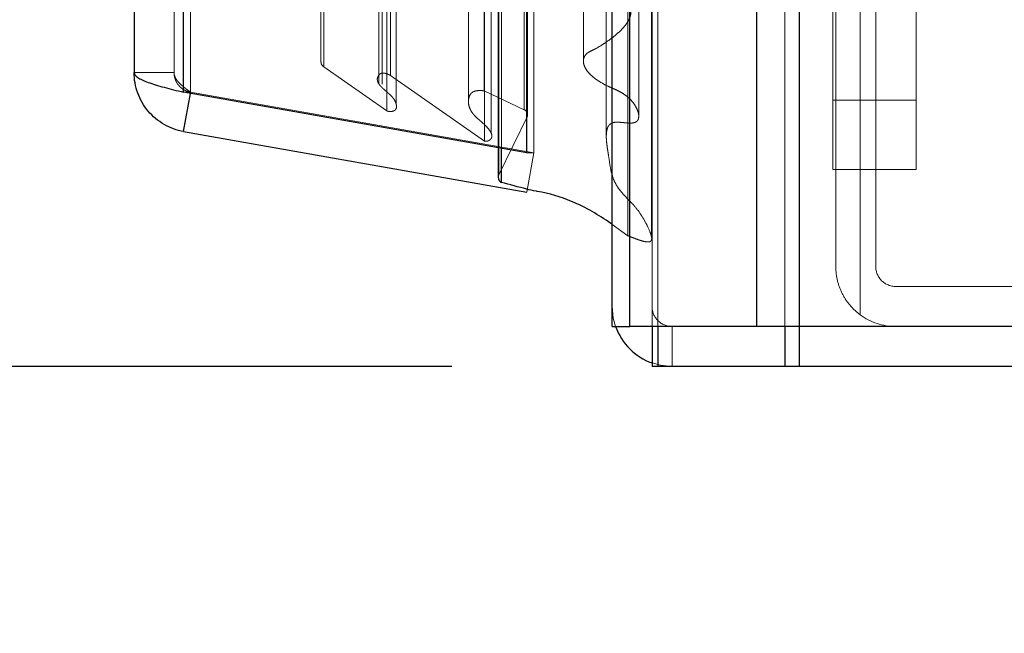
# Model space of a CAD drawing. Header units: inches. Extents: x 0.2 to 10.7, y 0.2 to 7.9.
# Tile 70 of 95: x 6.0166 to 6.1645, y 2.9944 to 3.0865. Entities that reach past the tile are written whole.
import ezdxf

# ---------------------------------------------------------------- set-up
doc = ezdxf.new("R2010")
doc.units = ezdxf.units.IN
doc.header["$MEASUREMENT"] = 0
doc.linetypes.add('HIDDEN', pattern=[0.07500000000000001, 0.05, -0.025])
doc.layers.add('DIMENSIONS', color=140, linetype='Continuous')
doc.styles.add('SLDTEXTSTYLE0', font='TXT', dxfattribs={"width": 0.7})
doc.dimstyles.new('SLDDIMSTYLE1', dxfattribs={"dimtxt": 0.0849609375, "dimasz": 0.13, "dimexe": 0, "dimexo": 0.0625, "dimgap": 0.021240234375, "dimtad": 0, "dimtih": 1, "dimtoh": 1, "dimlfac": 12, "dimrnd": 1e-09, "dimzin": 12, "dimdsep": 46, "dimtxsty": 'SLDTEXTSTYLE0', "dimsah": 1, "dimcen": 0.09, "dimadec": 0, "dimazin": 3, "dimtfac": 1, "dimtmove": 0, "dimatfit": 0, "dimfxl": 0, "dimfrac": 2, "dimtolj": 1, "dimtzin": 12, "dimarcsym": 0})

# ---------------------------------------------------------------- blocks, each defined once
blk = doc.blocks.new('_D_15')
at = {"layer": 'DIMENSIONS'}
for p, q in [((5.76265310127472, 3.238196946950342), (5.76265310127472, 3.488196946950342)), ((6.086164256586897, 3.238196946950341), (5.63765310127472, 3.238196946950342)), ((6.081534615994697, 3.034446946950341), (5.63765310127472, 3.034446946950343)), ((5.76265310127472, 2.819653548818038), (5.76265310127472, 3.034446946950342)), ((5.234130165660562, 2.819653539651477), (5.205600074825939, 2.819653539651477)), ((5.205600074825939, 2.819653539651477), (5.205600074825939, 2.684622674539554)), ((5.486599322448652, 2.819653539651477), (5.515129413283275, 2.819653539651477)), ((5.515129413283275, 2.819653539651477), (5.515129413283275, 2.684622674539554)), ((5.639806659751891, 2.819653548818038), (5.76265310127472, 2.819653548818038)), ((5.205600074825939, 2.684622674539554), (5.234130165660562, 2.684622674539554)), ((5.515129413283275, 2.684622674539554), (5.486599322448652, 2.684622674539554))]:
    blk.add_line(p, q, dxfattribs=at)
for points in [[(5.76265310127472, 3.238196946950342), (5.78265310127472, 3.368196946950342), (5.742653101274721, 3.368196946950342)], [(5.76265310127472, 3.034446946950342), (5.742653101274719, 2.904446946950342), (5.782653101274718, 2.904446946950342)]]:
    blk.add_solid(points, dxfattribs=at)
at = {"layer": 'DIMENSIONS', "char_height": 0.08333333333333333, "attachment_point": 1, "style": 'SLDTEXTSTYLE0'}
for s, insert in [('2.45', (5.234130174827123, 2.946095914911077)), ('62.1', (5.234130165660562, 2.792044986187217))]:
    blk.add_mtext(s, dxfattribs=dict(at, insert=insert))

msp = doc.modelspace()

# ---------------------------------------------------------------- linework, layer by layer
at = {"color": 7, "linetype": 'Continuous', "lineweight": 25}
for p, q in [((6.133656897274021, 4.986276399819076), (6.133656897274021, 3.040446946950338)), ((6.127292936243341, 3.040446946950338), (6.127292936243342, 4.985096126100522)), ((6.105580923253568, 3.040446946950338), (6.105580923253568, 4.975863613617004)), ((6.108216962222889, 3.040446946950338), (6.108216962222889, 4.976122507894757)), ((6.092777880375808, 3.066551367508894), (6.092777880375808, 4.95015945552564)), ((6.041256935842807, 3.075635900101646), (6.041256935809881, 4.941074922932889)), ((6.033819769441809, 4.938129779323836), (6.033819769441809, 3.078581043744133)), ((6.092777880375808, 3.066551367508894), (6.041256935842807, 3.075635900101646)), ((6.041256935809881, 3.06971777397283), (6.042268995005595, 3.075457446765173)), ((6.041256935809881, 3.06971777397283), (6.092777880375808, 3.060633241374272)), ((6.088468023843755, 3.067311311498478), (6.088468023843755, 3.062852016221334)), ((6.088977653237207, 3.062084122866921), (6.088977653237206, 3.06722145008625)), ((6.092777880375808, 3.066551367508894), (6.092847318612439, 3.066551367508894)), ((6.105580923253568, 3.040446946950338), (6.108216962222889, 3.040446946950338)), ((6.127292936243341, 3.040446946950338), (6.108216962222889, 3.040446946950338)), ((6.111580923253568, 3.040446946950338), (6.111580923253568, 3.034446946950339)), ((6.11245864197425, 3.040446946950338), (6.11245864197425, 3.034446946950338)), ((6.133656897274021, 3.040446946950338), (6.127292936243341, 3.040446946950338)), ((6.131534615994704, 3.040446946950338), (6.131534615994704, 3.034446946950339)), ((6.133653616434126, 3.040446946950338), (6.133653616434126, 3.034446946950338)), ((6.932914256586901, 3.040446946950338), (6.133656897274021, 3.040446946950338)), ((6.11245864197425, 3.034446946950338), (6.111580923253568, 3.034446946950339)), ((6.131534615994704, 3.034446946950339), (6.11245864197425, 3.034446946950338)), ((6.133653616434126, 3.034446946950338), (6.131534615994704, 3.034446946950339)), ((6.932914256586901, 3.034446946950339), (6.133653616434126, 3.034446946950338))]:
    msp.add_line(p, q, dxfattribs=at)
at = {"color": 7, "linetype": 'HIDDEN', "lineweight": 18}
for p, q in [((6.133656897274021, 4.986276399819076), (6.133656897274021, 3.040446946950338)), ((6.133656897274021, 3.040446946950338), (6.133656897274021, 4.986276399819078)), ((6.133656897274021, 3.040446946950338), (6.133656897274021, 4.986276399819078)), ((6.127292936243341, 3.040446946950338), (6.127292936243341, 4.985096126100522)), ((6.131535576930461, 3.040446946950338), (6.131535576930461, 4.985096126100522)), ((6.131535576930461, 3.040446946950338), (6.131535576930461, 4.985096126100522)), ((6.108216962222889, 3.040446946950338), (6.108216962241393, 4.976122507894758)), ((6.111580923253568, 3.040446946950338), (6.111580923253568, 4.975863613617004)), ((6.112459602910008, 3.040446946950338), (6.112459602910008, 4.976122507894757)), ((6.112459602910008, 3.040446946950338), (6.112459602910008, 4.976122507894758)), ((6.107962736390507, 3.054080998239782), (6.107962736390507, 4.962629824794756)), ((6.088552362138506, 3.063217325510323), (6.088552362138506, 4.953493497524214)), ((6.088552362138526, 3.06321732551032), (6.088552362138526, 4.953493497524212)), ((6.088468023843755, 4.949399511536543), (6.088468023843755, 3.067311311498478)), ((6.088977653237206, 3.06722145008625), (6.088977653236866, 4.949489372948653)), ((6.093819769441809, 3.066551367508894), (6.093819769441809, 4.950159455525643)), ((6.086414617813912, 3.068285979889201), (6.086414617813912, 4.948424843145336)), ((6.104707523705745, 4.947676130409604), (6.104707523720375, 3.069039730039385)), ((6.104707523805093, 4.947674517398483), (6.104707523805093, 3.069048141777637)), ((6.087406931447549, 3.069540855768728), (6.087406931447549, 4.947207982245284)), ((6.092853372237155, 3.072035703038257), (6.092853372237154, 4.944675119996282)), ((6.071740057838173, 3.072849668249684), (6.071740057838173, 4.943861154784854)), ((6.092401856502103, 3.072999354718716), (6.092401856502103, 4.943711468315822)), ((6.092401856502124, 3.072999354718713), (6.092401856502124, 4.943711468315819)), ((6.092880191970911, 3.072245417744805), (6.092880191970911, 4.944465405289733)), ((6.073171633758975, 3.073773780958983), (6.073171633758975, 4.942932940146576)), ((6.084016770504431, 4.942520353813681), (6.084016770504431, 3.074198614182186)), ((6.041256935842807, 4.941074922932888), (6.041256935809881, 3.075635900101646)), ((6.042298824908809, 3.075635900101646), (6.042298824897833, 4.941074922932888)), ((6.042298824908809, 4.941074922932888), (6.042298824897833, 3.075635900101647)), ((6.086383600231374, 3.075833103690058), (6.086383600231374, 4.94087771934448)), ((6.070559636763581, 4.939827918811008), (6.070559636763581, 3.076878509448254)), ((6.039819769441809, 4.938129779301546), (6.039819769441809, 3.078581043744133)), ((6.062307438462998, 3.079454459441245), (6.062307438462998, 4.937256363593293)), ((6.072324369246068, 3.078152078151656), (6.072324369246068, 4.938558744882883)), ((6.061874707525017, 3.080185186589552), (6.061874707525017, 4.936525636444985)), ((6.101270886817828, 4.936373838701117), (6.101270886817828, 3.080312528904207)), ((6.138708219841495, 3.122705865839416), (6.138708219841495, 3.074443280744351)), ((6.151208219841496, 3.074443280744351), (6.151208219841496, 3.122705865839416)), ((6.142830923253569, 3.103493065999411), (6.142830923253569, 3.042197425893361)), ((6.142830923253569, 3.042197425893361), (6.142830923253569, 3.103493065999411)), ((6.139164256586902, 3.049446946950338), (6.139164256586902, 3.097446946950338)), ((6.145164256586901, 3.097446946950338), (6.145164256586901, 3.049446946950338)), ((6.071063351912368, 3.088566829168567), (6.071063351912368, 3.076856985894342)), ((6.071740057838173, 3.072849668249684), (6.062307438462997, 3.079454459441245)), ((6.039819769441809, 3.078581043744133), (6.033819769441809, 3.078581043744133)), ((6.086414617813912, 3.068285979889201), (6.072324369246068, 3.078152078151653)), ((6.041256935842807, 3.075635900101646), (6.042298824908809, 3.075635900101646)), ((6.042268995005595, 3.075457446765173), (6.042298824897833, 3.075626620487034)), ((6.093819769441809, 3.066551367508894), (6.042298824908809, 3.075635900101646)), ((6.042298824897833, 3.075626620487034), (6.093819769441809, 3.066542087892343)), ((6.092401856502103, 3.072999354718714), (6.086383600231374, 3.075833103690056)), ((6.084016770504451, 3.07419848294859), (6.084016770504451, 3.074190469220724)), ((6.138708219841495, 3.074443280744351), (6.151208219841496, 3.074443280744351)), ((6.138708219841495, 3.064026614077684), (6.138708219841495, 3.074443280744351)), ((6.138708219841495, 3.074443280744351), (6.151208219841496, 3.074443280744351)), ((6.151208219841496, 3.074443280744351), (6.151208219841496, 3.064026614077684)), ((6.088552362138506, 3.063217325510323), (6.092853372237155, 3.072035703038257)), ((6.087406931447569, 3.069502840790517), (6.087406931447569, 3.069540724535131)), ((6.092777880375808, 3.060633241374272), (6.093819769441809, 3.066542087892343)), ((6.092847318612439, 3.066551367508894), (6.093819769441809, 3.066551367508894)), ((6.138708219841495, 3.064026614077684), (6.151208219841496, 3.064026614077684)), ((6.107962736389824, 3.054080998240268), (6.105580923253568, 3.055778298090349)), ((6.148164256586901, 3.046446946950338), (6.226164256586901, 3.046446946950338)), ((6.11245864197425, 3.040446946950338), (6.11245864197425, 3.034446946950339)), ((6.114580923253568, 3.040446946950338), (6.114580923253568, 3.034446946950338)), ((6.131534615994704, 3.040446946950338), (6.131534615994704, 3.034446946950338)), ((6.133653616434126, 3.040446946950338), (6.133653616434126, 3.034446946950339))]:
    msp.add_line(p, q, dxfattribs=at)
at = {"color": 7, "linetype": 'HIDDEN', "lineweight": 18, "flags": 128}
for points in [[(6.111469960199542, 3.054020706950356), (6.111470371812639, 4.000801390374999), (6.111469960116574, 4.962685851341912)], [(6.109570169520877, 3.072077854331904), (6.109570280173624, 3.969739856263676), (6.109570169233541, 4.944621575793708)], [(6.109570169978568, 3.072066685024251), (6.109570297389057, 3.993241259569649), (6.109570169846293, 4.94464617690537)], [(6.101270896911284, 4.936397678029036), (6.101271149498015, 3.968680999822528), (6.101270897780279, 3.080313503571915)], [(6.10609564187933, 3.040446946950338), (6.105753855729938, 3.041691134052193), (6.105580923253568, 3.043446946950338)], [(6.114580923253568, 3.034446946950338), (6.112825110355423, 3.034619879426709), (6.111580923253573, 3.034961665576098)]]:
    msp.add_lwpolyline(points, dxfattribs=at)
at = {"color": 7, "linetype": 'HIDDEN', "lineweight": 18}
for centre, radius, start, end in [((6.062708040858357, 3.080185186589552), 0.000833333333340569, 180, 241.2673752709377), ((6.092046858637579, 3.072245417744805), 0.0008333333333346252, 345.4243750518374, 64.78618570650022), ((6.089301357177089, 3.062852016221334), 0.0008333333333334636, 154.0000000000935, 180), ((6.148164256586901, 3.049446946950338), 0.003000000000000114, 180, 270.0000000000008), ((6.114580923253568, 3.043446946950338), 0.003000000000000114, 180, 270.0000000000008), ((6.148164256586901, 3.049446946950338), 0.008999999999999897, 233.6587969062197, 270.0000000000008)]:
    msp.add_arc(centre, radius, start, end, dxfattribs=at)
at = {"color": 7, "linetype": 'Continuous', "lineweight": 25}
for centre, radius, start, end in [((6.089301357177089, 3.062852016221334), 0.0008333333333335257, 180, 247.1422396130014), ((6.114580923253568, 3.043446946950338), 0.008999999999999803, 199.4712206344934, 250.5287793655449)]:
    msp.add_arc(centre, radius, start, end, dxfattribs=at)
at = {"color": 7, "linetype": 'HIDDEN', "lineweight": 18}
for points, knots in [([(6.103540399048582, 3.099679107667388), (6.103764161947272, 3.099771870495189), (6.104179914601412, 3.099944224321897), (6.104779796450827, 3.100154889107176), (6.105318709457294, 3.100321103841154), (6.10583198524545, 3.100420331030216), (6.10633467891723, 3.100415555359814), (6.106784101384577, 3.100289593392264), (6.107128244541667, 3.100075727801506), (6.107391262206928, 3.099772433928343), (6.107635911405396, 3.099324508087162), (6.107724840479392, 3.098682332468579), (6.107413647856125, 3.098046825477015), (6.106948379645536, 3.097502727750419), (6.106453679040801, 3.09703385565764), (6.10595434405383, 3.096581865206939), (6.105461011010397, 3.096121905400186), (6.104980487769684, 3.095657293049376), (6.104464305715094, 3.095127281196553), (6.103898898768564, 3.094486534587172), (6.103281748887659, 3.093684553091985), (6.102640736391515, 3.092680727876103), (6.10202337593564, 3.091447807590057), (6.10155842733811, 3.090298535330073), (6.101293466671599, 3.089368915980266), (6.101222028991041, 3.088831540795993), (6.101342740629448, 3.088448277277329), (6.101541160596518, 3.088236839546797), (6.101795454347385, 3.08812867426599), (6.102082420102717, 3.088068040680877), (6.102413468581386, 3.088046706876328), (6.102818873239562, 3.088072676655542), (6.103366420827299, 3.088150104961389), (6.104133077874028, 3.088296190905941), (6.105053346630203, 3.088507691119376), (6.105982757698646, 3.088694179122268), (6.106765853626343, 3.088802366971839), (6.107359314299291, 3.088800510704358), (6.107796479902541, 3.088705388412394), (6.108126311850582, 3.088531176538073), (6.108287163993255, 3.088290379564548), (6.10837784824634, 3.088037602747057), (6.108421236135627, 3.087731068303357), (6.10837857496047, 3.087220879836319), (6.108153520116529, 3.08654838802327), (6.107655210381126, 3.085768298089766), (6.106977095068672, 3.084992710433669), (6.106143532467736, 3.084232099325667), (6.105199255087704, 3.083492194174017), (6.10414356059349, 3.08278311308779), (6.103163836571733, 3.082167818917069), (6.102322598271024, 3.081800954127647), (6.101858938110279, 3.081520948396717), (6.10161264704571, 3.081273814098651), (6.101438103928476, 3.081026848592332), (6.101268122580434, 3.080615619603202), (6.101246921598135, 3.079968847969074), (6.101535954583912, 3.079219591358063), (6.102080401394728, 3.078493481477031), (6.102817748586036, 3.07781499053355), (6.103776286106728, 3.077146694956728), (6.104677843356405, 3.076665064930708), (6.105461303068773, 3.07630183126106), (6.106061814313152, 3.076043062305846), (6.106737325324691, 3.075722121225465), (6.107441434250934, 3.075303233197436), (6.108163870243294, 3.074738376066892), (6.108880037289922, 3.073940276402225), (6.109461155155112, 3.072901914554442), (6.109668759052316, 3.071987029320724), (6.109439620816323, 3.07137749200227), (6.109184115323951, 3.071167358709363), (6.10887469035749, 3.071044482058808), (6.108557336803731, 3.070992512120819), (6.108186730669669, 3.070988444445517), (6.107701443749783, 3.071023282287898), (6.107113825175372, 3.071082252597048), (6.106525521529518, 3.071132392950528), (6.106036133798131, 3.071135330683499), (6.105638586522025, 3.071037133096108), (6.105307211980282, 3.070869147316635), (6.105017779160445, 3.070589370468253), (6.104832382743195, 3.070169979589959), (6.104741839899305, 3.069678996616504), (6.104701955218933, 3.069166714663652), (6.104711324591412, 3.068656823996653), (6.104750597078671, 3.068145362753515), (6.104811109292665, 3.067634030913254), (6.104884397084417, 3.067123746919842), (6.104964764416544, 3.066614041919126), (6.105106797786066, 3.065739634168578), (6.105255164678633, 3.064578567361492), (6.105539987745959, 3.063216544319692), (6.105979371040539, 3.062055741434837), (6.10657990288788, 3.061097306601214), (6.107288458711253, 3.06024570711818), (6.107975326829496, 3.059542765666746), (6.108531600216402, 3.058977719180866), (6.109174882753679, 3.058279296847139), (6.109871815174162, 3.057337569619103), (6.110621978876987, 3.056060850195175), (6.111131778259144, 3.055028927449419), (6.111387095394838, 3.054296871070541), (6.11149667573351, 3.053960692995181), (6.11153055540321, 3.053693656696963), (6.111511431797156, 3.05347600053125), (6.111431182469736, 3.05331157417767), (6.111329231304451, 3.053219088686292), (6.111193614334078, 3.05316519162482), (6.111025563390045, 3.053145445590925), (6.110825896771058, 3.053150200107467), (6.110568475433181, 3.053181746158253), (6.110235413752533, 3.053249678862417), (6.109805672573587, 3.053379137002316), (6.109275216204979, 3.05355742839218), (6.10864661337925, 3.053795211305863), (6.108202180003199, 3.053980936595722), (6.107962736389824, 3.054080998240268)], [0, 0, 0, 0, 0.008278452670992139, 0.01538140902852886, 0.02134681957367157, 0.02694262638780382, 0.03213910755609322, 0.03714262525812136, 0.04188788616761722, 0.04627512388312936, 0.05349082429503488, 0.06329580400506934, 0.07430987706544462, 0.08324180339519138, 0.09191674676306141, 0.1006452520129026, 0.1093553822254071, 0.1180105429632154, 0.126578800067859, 0.1380572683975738, 0.1518492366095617, 0.16790194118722, 0.1877706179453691, 0.2108181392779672, 0.2217059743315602, 0.2305077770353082, 0.2350807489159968, 0.2387384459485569, 0.2416688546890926, 0.244587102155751, 0.2481328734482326, 0.252216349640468, 0.2575069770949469, 0.2659460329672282, 0.2775355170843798, 0.2883095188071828, 0.2967442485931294, 0.3029004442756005, 0.3069856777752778, 0.3111984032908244, 0.315695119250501, 0.3183643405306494, 0.322954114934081, 0.3294993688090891, 0.3414281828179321, 0.353836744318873, 0.3679398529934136, 0.3824362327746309, 0.3973854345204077, 0.4128510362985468, 0.4288405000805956, 0.4386484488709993, 0.4449657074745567, 0.448160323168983, 0.4514822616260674, 0.457865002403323, 0.467184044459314, 0.4800534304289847, 0.4923452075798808, 0.5040848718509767, 0.5186329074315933, 0.535052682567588, 0.5400637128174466, 0.5485003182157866, 0.5575094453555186, 0.565993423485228, 0.5776920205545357, 0.5919539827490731, 0.6087050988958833, 0.6278783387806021, 0.6320942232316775, 0.636028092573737, 0.6398381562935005, 0.6433341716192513, 0.6463870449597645, 0.651595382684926, 0.658882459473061, 0.6652999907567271, 0.6704763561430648, 0.6743821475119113, 0.6782977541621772, 0.6834393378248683, 0.6899153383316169, 0.697703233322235, 0.7053621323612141, 0.7130089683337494, 0.7206984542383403, 0.7284171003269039, 0.7361530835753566, 0.7439047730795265, 0.7516693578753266, 0.7761608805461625, 0.7967336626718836, 0.8134441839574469, 0.8299486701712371, 0.8441249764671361, 0.857855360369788, 0.8682593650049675, 0.875225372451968, 0.8955156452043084, 0.916184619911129, 0.9373596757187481, 0.9448566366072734, 0.950042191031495, 0.9530268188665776, 0.956901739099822, 0.9594784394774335, 0.960838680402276, 0.9623142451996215, 0.9641073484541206, 0.9662521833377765, 0.9686525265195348, 0.9723868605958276, 0.9772622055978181, 0.9835401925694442, 0.9911320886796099, 1, 1, 1, 1]), ([(6.042298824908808, 3.075635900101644), (6.042201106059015, 3.075706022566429), (6.042005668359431, 3.075846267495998), (6.041721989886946, 3.076056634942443), (6.041448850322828, 3.076267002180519), (6.041189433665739, 3.076477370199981), (6.040946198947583, 3.076687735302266), (6.040721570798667, 3.076898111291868), (6.040467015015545, 3.077160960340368), (6.040208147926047, 3.077476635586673), (6.039987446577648, 3.07784475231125), (6.039846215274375, 3.078212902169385), (6.039828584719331, 3.078458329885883), (6.039819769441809, 3.078581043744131)], [0, 0, 0, 0, 0.07144899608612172, 0.1428979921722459, 0.2143469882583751, 0.2857959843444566, 0.3572449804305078, 0.4286939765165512, 0.5001429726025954, 0.6251072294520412, 0.7500714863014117, 0.8750357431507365, 0.9999999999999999, 0.9999999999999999, 0.9999999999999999, 0.9999999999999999]), ([(6.039819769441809, 3.078581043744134), (6.0398226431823, 3.078481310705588), (6.039828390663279, 3.078281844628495), (6.039874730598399, 3.07798561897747), (6.039948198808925, 3.077695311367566), (6.040050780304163, 3.077413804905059), (6.040180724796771, 3.077143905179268), (6.0403369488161, 3.076888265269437), (6.040562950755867, 3.076589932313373), (6.040881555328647, 3.076270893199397), (6.041312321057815, 3.075970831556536), (6.041787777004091, 3.075743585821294), (6.042128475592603, 3.075665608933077), (6.042298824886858, 3.075626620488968)], [0, 0, 0, 0, 0.07144899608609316, 0.142897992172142, 0.2143469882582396, 0.2857959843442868, 0.3572449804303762, 0.4286939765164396, 0.5001429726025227, 0.6251072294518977, 0.7500714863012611, 0.8750357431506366, 0.9999999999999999, 0.9999999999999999, 0.9999999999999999, 0.9999999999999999]), ([(6.072324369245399, 3.078152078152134), (6.072206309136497, 3.078205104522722), (6.071990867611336, 3.078301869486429), (6.071685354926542, 3.078418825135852), (6.071435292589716, 3.078482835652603), (6.071192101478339, 3.078514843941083), (6.070900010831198, 3.078492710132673), (6.070608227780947, 3.078292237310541), (6.070394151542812, 3.077977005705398), (6.070302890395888, 3.077619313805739), (6.070363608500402, 3.077270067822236), (6.070496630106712, 3.076983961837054), (6.070651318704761, 3.076752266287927), (6.07079791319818, 3.076571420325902), (6.071022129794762, 3.076325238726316), (6.071360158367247, 3.076013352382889), (6.0718198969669, 3.07563251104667), (6.072236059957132, 3.075273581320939), (6.072589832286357, 3.074911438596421), (6.07288234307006, 3.074522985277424), (6.073118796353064, 3.074053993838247), (6.073242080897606, 3.073534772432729), (6.073171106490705, 3.073101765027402), (6.072934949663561, 3.072898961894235), (6.072762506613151, 3.072810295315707), (6.072564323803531, 3.072750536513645), (6.072350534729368, 3.072720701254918), (6.072133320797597, 3.072724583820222), (6.071920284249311, 3.072762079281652), (6.071800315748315, 3.072820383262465), (6.071740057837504, 3.072849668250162)], [0, 0, 0, 0, 0.03553125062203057, 0.06483906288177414, 0.08804888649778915, 0.1035037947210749, 0.1281658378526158, 0.1604145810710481, 0.2020166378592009, 0.2491996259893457, 0.2900851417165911, 0.3262651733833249, 0.3574294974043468, 0.3829550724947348, 0.4025100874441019, 0.4637011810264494, 0.525104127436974, 0.5856696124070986, 0.6286158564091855, 0.6819784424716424, 0.7451102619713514, 0.8081071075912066, 0.8717449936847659, 0.8899833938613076, 0.9079898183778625, 0.9261390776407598, 0.9444837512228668, 0.9629211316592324, 0.98137598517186, 1, 1, 1, 1]), ([(6.086383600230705, 3.075833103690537), (6.086273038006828, 3.07584703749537), (6.086054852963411, 3.075874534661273), (6.085729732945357, 3.075884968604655), (6.085422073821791, 3.075871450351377), (6.08514078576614, 3.075831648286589), (6.084893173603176, 3.075766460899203), (6.08455743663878, 3.075621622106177), (6.084177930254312, 3.075229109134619), (6.084002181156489, 3.074546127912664), (6.084007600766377, 3.073828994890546), (6.084203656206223, 3.073183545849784), (6.084501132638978, 3.07264712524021), (6.084905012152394, 3.072131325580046), (6.085391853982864, 3.071675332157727), (6.085870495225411, 3.071267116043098), (6.086219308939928, 3.070954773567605), (6.086438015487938, 3.070746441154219), (6.086756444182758, 3.070429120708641), (6.087149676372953, 3.069983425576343), (6.087505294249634, 3.069413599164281), (6.087552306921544, 3.068964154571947), (6.0874497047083, 3.068714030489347), (6.087327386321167, 3.068557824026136), (6.087193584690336, 3.068442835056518), (6.08703384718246, 3.06835040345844), (6.086867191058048, 3.068287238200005), (6.086704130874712, 3.068256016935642), (6.086549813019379, 3.068253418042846), (6.086458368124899, 3.068275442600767), (6.086414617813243, 3.068285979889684)], [0, 0, 0, 0, 0.02396969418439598, 0.04730213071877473, 0.06933542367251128, 0.08969834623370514, 0.1083290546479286, 0.1254877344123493, 0.1729465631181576, 0.2499754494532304, 0.3258696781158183, 0.3918200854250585, 0.4496868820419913, 0.4992002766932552, 0.5665081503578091, 0.620882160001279, 0.6610785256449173, 0.6870429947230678, 0.6990243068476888, 0.7779524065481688, 0.8470242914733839, 0.8845484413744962, 0.9103323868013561, 0.9242266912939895, 0.9396561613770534, 0.954246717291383, 0.9676181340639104, 0.9795711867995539, 0.9902261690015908, 1, 1, 1, 1]), ([(6.142830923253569, 3.042197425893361), (6.142260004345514, 3.042617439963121), (6.141749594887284, 3.043095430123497), (6.140844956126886, 3.044163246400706), (6.140450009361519, 3.044758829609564), (6.139818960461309, 3.046005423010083), (6.139575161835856, 3.04666740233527), (6.139246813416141, 3.048040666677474), (6.139164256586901, 3.048738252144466), (6.139164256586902, 3.049446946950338)], [0, 0, 0, 0, 0.25, 0.25, 0.5, 0.5, 0.75, 0.75, 1, 1, 1, 1])]:
    msp.add_open_spline(points, degree=3, knots=knots, dxfattribs=at)
at = {"color": 7, "linetype": 'Continuous', "lineweight": 25}
for points, knots in [([(6.033819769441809, 3.078581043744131), (6.03381976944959, 3.078335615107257), (6.03400437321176, 3.078090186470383), (6.034720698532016, 3.077599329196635), (6.035252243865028, 3.077353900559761), (6.036598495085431, 3.076863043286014), (6.037412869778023, 3.07661761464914), (6.03922666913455, 3.076126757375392), (6.04022564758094, 3.075881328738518), (6.041256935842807, 3.075635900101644)], [0, 0, 0, 0, 0.25, 0.25, 0.5, 0.5, 0.75, 0.75, 1, 1, 1, 1]), ([(6.041256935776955, 3.069717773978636), (6.04022564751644, 3.069899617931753), (6.039226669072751, 3.070263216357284), (6.037412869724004, 3.071310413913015), (6.036598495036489, 3.071993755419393), (6.035252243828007, 3.073598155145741), (6.034720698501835, 3.074518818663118), (6.034004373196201, 3.076486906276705), (6.033819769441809, 3.07753384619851), (6.033819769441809, 3.078581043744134)], [0, 0, 0, 0, 0.25, 0.25, 0.5, 0.5, 0.75, 0.75, 1, 1, 1, 1]), ([(6.105580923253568, 3.055778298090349), (6.105510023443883, 3.055828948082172), (6.103678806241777, 3.057137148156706), (6.10022213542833, 3.059172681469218), (6.096097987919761, 3.060458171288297), (6.093738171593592, 3.060827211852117), (6.091949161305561, 3.061269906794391), (6.090234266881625, 3.061739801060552), (6.088977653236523, 3.062084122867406)], [0, 0, 0, 0, 0.01582695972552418, 0.4087824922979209, 0.7013418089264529, 0.7114501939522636, 0.7885609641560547, 1, 1, 1, 1])]:
    msp.add_open_spline(points, degree=3, knots=knots, dxfattribs=at)

# ---------------------------------------------------------------- dimensions: what is measured, and where the dimension line sits
at = {"layer": 'DIMENSIONS'}
dim = msp.add_linear_dim(base=(5.76265310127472, 3.034446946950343), p1=(6.136164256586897, 3.238196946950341), p2=(6.131534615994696, 3.034446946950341), angle=90.0000000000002, dimstyle='SLDDIMSTYLE1', dxfattribs=at)
dim.commit()
dim.dimension.update_dxf_attribs({"geometry": '_D_15', "text_midpoint": (5.762653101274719, 2.819653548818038), "dimtype": 160})

doc.saveas('drawing.dxf')
